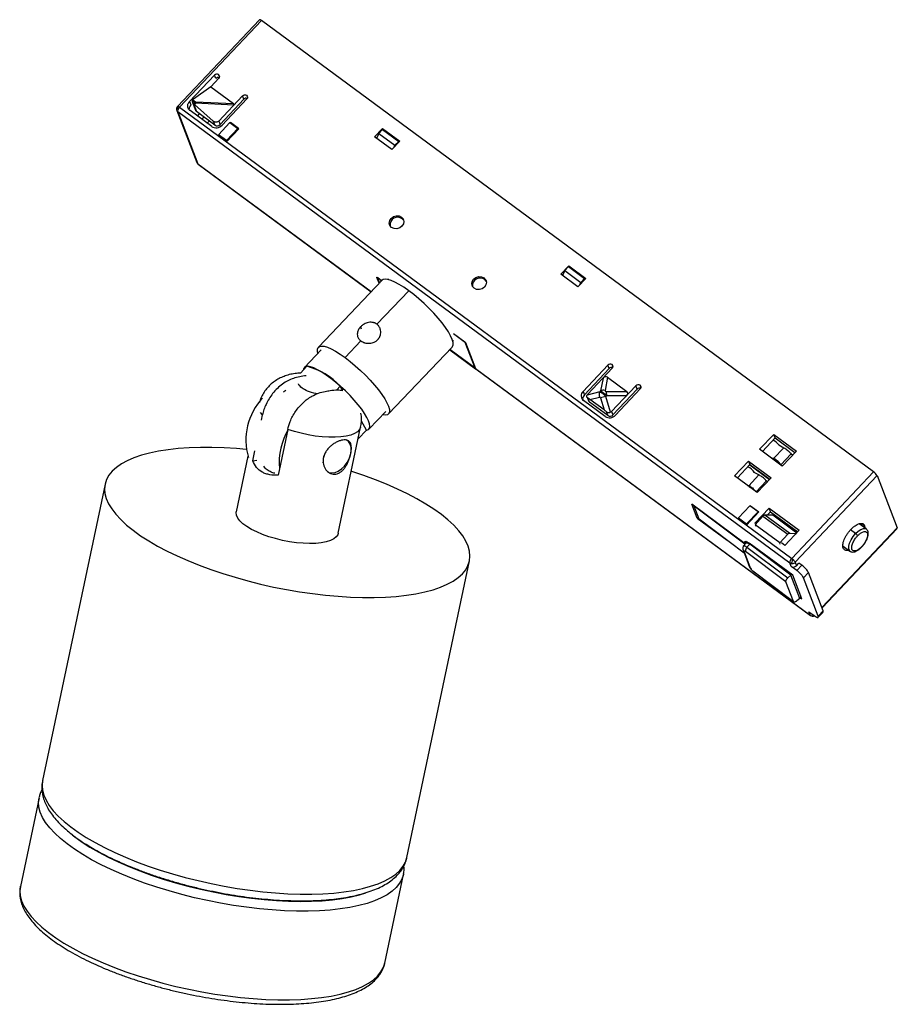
# Paper-space layout '_Dimétrica' of a CAD drawing. Header units: millimetres. Extents: x -103 to 15, y 10 to 142.
import ezdxf

# ---------------------------------------------------------------- set-up
doc = ezdxf.new("R2010")
doc.units = ezdxf.units.MM

psp = doc.layouts.new('_Dimétrica')

# ---------------------------------------------------------------- linework, layer by layer
at = {"color": 7, "linetype": 'Continuous', "lineweight": 25}
for p, q in [((-70.95, 142.24), (-81.94, 130.6)), ((-70.67, 142.13), (-81.67, 130.49)), ((11.52, 81.57), (-70.67, 142.13)), ((-80.31, 131.28), (-76.97, 134.81)), ((-76.79, 134.34), (-76.97, 134.81)), ((-76.42, 134.88), (-76.3, 134.57)), ((-77.46, 133.26), (-76.4, 134.39)), ((-77.46, 133.26), (-79.81, 131.57)), ((-77.46, 133.26), (-74.41, 131.01)), ((-80.31, 131.28), (-80.13, 130.82)), ((-79.93, 131.16), (-79.52, 130.09)), ((-79.89, 131.5), (-79.52, 131.24)), ((-79.8, 130.99), (-79.38, 129.91)), ((-79.79, 130.98), (-79.8, 130.99)), ((-79.65, 131.12), (-79.79, 130.98)), ((-79.53, 131.03), (-79.67, 130.88)), ((-79.67, 130.88), (-77.14, 128.65)), ((-74.39, 130.8), (-79.53, 131.03)), ((-79.52, 131.24), (-74.41, 131.01)), ((-73.21, 132.04), (-76.41, 128.65)), ((-76.23, 128.19), (-73.03, 131.57)), ((-72.63, 131.61), (-75.96, 128.09)), ((-73.03, 131.57), (-73.21, 132.04)), ((-82.04, 130.08), (-79.34, 123.07)), ((-81.91, 129.91), (-79.2, 122.9)), ((-81.91, 129.91), (0.29, 69.34)), ((-81.67, 130.49), (0.53, 69.93)), ((-77.35, 127.91), (-80.25, 130.05)), ((-76.92, 128.1), (-79.38, 129.91)), ((-79.25, 129.31), (-78.97, 129.6)), ((-78.38, 129.18), (-78.67, 128.88)), ((-77.95, 128.35), (-77.67, 128.65)), ((-77.14, 128.65), (-76.92, 128.1)), ((-74.9, 128.45), (-76.44, 126.82)), ((-76.41, 128.65), (-76.23, 128.19)), ((-74.9, 128.45), (-74.82, 128.47)), ((-74.9, 128.45), (-73.82, 127.65)), ((-73.73, 127.67), (-74.82, 128.47)), ((-73.72, 127.62), (-75.38, 125.86)), ((-75.35, 126.02), (-73.82, 127.65)), ((-73.73, 127.67), (-73.82, 127.65)), ((-73.73, 127.67), (-73.72, 127.62)), ((-55.48, 126.51), (-54.42, 127.64)), ((-54.91, 126.99), (-55.2, 126.3)), ((-54.91, 126.99), (-54.41, 127.52)), ((-54.91, 126.99), (-52.74, 125.39)), ((-54.42, 127.64), (-52.1, 125.94)), ((-54.42, 127.64), (-54.36, 127.48)), ((-54.41, 127.52), (-52.24, 125.92)), ((-76.48, 126.71), (-76.44, 126.82)), ((-76.48, 126.71), (-75.4, 125.91)), ((-76.47, 126.66), (-76.48, 126.71)), ((-75.35, 126.02), (-76.44, 126.82)), ((-75.35, 126.02), (-75.4, 125.91)), ((-75.38, 125.86), (-75.4, 125.91)), ((-53.17, 124.81), (-55.48, 126.51)), ((-55.22, 126.32), (-55.16, 126.37)), ((-52.1, 125.94), (-53.17, 124.81)), ((-52.74, 125.39), (-52.24, 125.92)), ((-52.21, 125.83), (-52.24, 125.92)), ((-52.83, 125.16), (-52.74, 125.39)), ((-79.2, 122.9), (-55.93, 105.75)), ((-79.18, 122.86), (-55.94, 105.74)), ((-51.86, 115.77), (-51.77, 115.53)), ((-51.56, 115.3), (-51.77, 115.53)), ((-30.49, 108.09), (-29.42, 109.22)), ((-29.95, 108.59), (-30.23, 107.91)), ((-29.95, 108.59), (-29.45, 109.12)), ((-29.95, 108.59), (-27.78, 106.99)), ((-29.45, 109.12), (-27.28, 107.52)), ((-29.42, 109.22), (-27.1, 107.52)), ((-29.42, 109.22), (-29.36, 109.06)), ((-54.47, 107.28), (-63.02, 98.3)), ((-55.15, 107.67), (-55.16, 107.66)), ((-54.86, 106.87), (-55.16, 107.66)), ((-55.11, 107.65), (-54.52, 107.22)), ((-55.1, 107.6), (-54.84, 106.89)), ((-55.04, 107.6), (-55.05, 107.59)), ((-54.53, 107.21), (-55.05, 107.59)), ((-53.61, 107.46), (-53.68, 107.39)), ((-40.79, 107.61), (-40.7, 107.38)), ((-40.49, 107.14), (-40.7, 107.38)), ((-28.17, 106.39), (-30.49, 108.09)), ((-27.1, 107.52), (-28.17, 106.39)), ((-27.78, 106.99), (-27.28, 107.52)), ((-27.23, 107.39), (-27.28, 107.52)), ((-50.9, 105.87), (-55.17, 101.39)), ((-27.92, 106.65), (-27.78, 106.99)), ((-57.36, 101.02), (-57.27, 100.78)), ((-57.31, 99.14), (-59.44, 96.9)), ((-44.99, 99.11), (-44.89, 99.22)), ((-44.9, 100.13), (-43.38, 99.01)), ((-43.43, 99.03), (-44.9, 100.11)), ((-62.65, 97.96), (-64.91, 95.59)), ((-53.6, 89.34), (-45.05, 98.32)), ((-45.39, 97.96), (-41.93, 95.41)), ((-41.96, 95.46), (-45.38, 97.98)), ((-43.43, 99.03), (-43.42, 99.04)), ((-41.96, 95.46), (-43.33, 98.93)), ((-43.29, 98.91), (-41.91, 95.42)), ((-65.44, 94.82), (-64.57, 95.73)), ((-41.91, 95.42), (2.99, 62.33)), ((-41.9, 95.39), (3.03, 62.28)), ((-27.49, 92.36), (-24.15, 95.89)), ((-27.31, 91.9), (-23.97, 95.42)), ((-26.84, 92.01), (-23.58, 95.46)), ((-23.97, 95.42), (-24.15, 95.89)), ((-23.6, 95.96), (-23.48, 95.65)), ((-24.81, 94.15), (-25.13, 92.43)), ((-24.22, 94.26), (-24.54, 92.49)), ((-24.22, 94.26), (-21.62, 92.35)), ((-60.54, 92.56), (-60.08, 93.05)), ((-59.76, 92.53), (-60.08, 93.05)), ((-20.39, 93.12), (-23.66, 89.66)), ((-23.48, 89.2), (-20.21, 92.65)), ((-19.81, 92.69), (-23.14, 89.17)), ((-20.21, 92.65), (-20.39, 93.12)), ((-19.84, 93.19), (-19.72, 92.88)), ((-27.56, 91.37), (-27.48, 91.17)), ((-27.49, 92.36), (-27.31, 91.9)), ((-26.96, 91.61), (-26.76, 91.09)), ((-25.26, 92.29), (-26.95, 91.86)), ((-26.63, 90.92), (-26.84, 91.46)), ((-26.57, 91.28), (-25.3, 91.61)), ((-24.66, 89.87), (-26.57, 91.28)), ((-25.13, 92.43), (-25.26, 92.29)), ((-24.44, 91.69), (-25.13, 91.49)), ((-25.13, 91.49), (-24.66, 89.87)), ((-24.86, 92.1), (-24.79, 92.17)), ((-24.44, 91.69), (-24.31, 91.83)), ((-23.82, 89.56), (-24.44, 91.69)), ((-24.38, 92.37), (-21.62, 92.35)), ((-24.31, 91.83), (-21.63, 91.81)), ((-24.53, 88.99), (-27.43, 91.13)), ((-24.17, 89.11), (-26.63, 90.92)), ((-70.53, 89.2), (-70.8, 89.52)), ((-70.67, 88.51), (-70.53, 89.2)), ((-56.22, 87.32), (-53.96, 89.68)), ((-24.38, 89.65), (-24.17, 89.11)), ((-23.66, 89.66), (-23.48, 89.2)), ((-67.13, 87.27), (-68.43, 81.12)), ((-60.35, 73.33), (-57.35, 87.58)), ((-56.55, 87.18), (-57.25, 88.35)), ((-57.69, 85.99), (-56.55, 87.18)), ((-3.78, 84.59), (-1.88, 86.6)), ((-3.4, 84.31), (-1.7, 86.11)), ((-1.88, 86.6), (1.16, 84.36)), ((-1.7, 86.11), (-1.88, 86.6)), ((-1.7, 86.11), (0.96, 84.15)), ((-0.74, 82.35), (-3.78, 84.59)), ((-1.92, 83.35), (-0.53, 84.81)), ((-1.2, 85.2), (-0.53, 84.81)), ((-72.48, 83.66), (-74.05, 76.21)), ((-71.83, 83.04), (-71.54, 84.39)), ((-1.92, 83.35), (-2.14, 83.38)), ((-1.7, 83.07), (-1.92, 83.35)), ((-0.95, 82.51), (0.47, 84)), ((1.16, 84.36), (-0.74, 82.35)), ((0.47, 84), (0.65, 83.83)), ((-71.83, 83.04), (-71.31, 83.12)), ((-7.15, 81.03), (-5.28, 83)), ((-6.77, 80.75), (-5.09, 82.53)), ((-5.28, 83), (-2.24, 80.76)), ((-5.28, 83), (-5.09, 82.53)), ((-5.1, 82.52), (-2.44, 80.56)), ((-5.09, 82.53), (-2.43, 80.57)), ((-1.7, 83.07), (-1.72, 83.07)), ((-1.53, 83.01), (-1.63, 83.23)), ((-1.19, 82.85), (-1.29, 82.81)), ((-0.98, 82.52), (-0.95, 82.51)), ((-0.94, 82.5), (-0.95, 82.51)), ((-4.11, 78.79), (-7.15, 81.03)), ((-5.24, 79.71), (-3.88, 81.15)), ((-3.88, 81.15), (-4.59, 81.52)), ((-4.48, 81.5), (-4.5, 81.47)), ((-4.42, 81.43), (-4.48, 81.5)), ((-2.24, 80.76), (-4.11, 78.79)), ((0.53, 69.93), (11.52, 81.57)), ((0.98, 69.43), (11.98, 81.07)), ((11.98, 81.07), (14.68, 74.06)), ((-91.67, 79.93), (-100.05, 40.12)), ((-5.41, 79.75), (-5.24, 79.71)), ((-5.05, 79.48), (-5.24, 79.71)), ((-5.13, 79.67), (-4.95, 79.42)), ((-4.98, 79.43), (-4.95, 79.42)), ((-4.25, 78.89), (-2.87, 80.36)), ((-2.74, 80.23), (-2.87, 80.36)), ((-4.38, 79.02), (-4.43, 79.03)), ((-4.38, 79.02), (-4.33, 78.95)), ((-5.71, 71.92), (-12.9, 77.22)), ((-12.18, 75.35), (-12.9, 77.22)), ((-12.59, 76.98), (-12.59, 76.99)), ((-5.77, 71.85), (-12.59, 76.98)), ((-11.91, 75.21), (-12.59, 76.98)), ((-6.61, 75.38), (-5.08, 77)), ((-5.08, 77), (-4.99, 77.02)), ((-3.99, 76.2), (-5.08, 77)), ((-4.99, 77.02), (-3.91, 76.22)), ((-4.44, 74.67), (-2.51, 76.71)), ((-2.51, 76.71), (1.54, 73.73)), ((-2.33, 76.22), (-2.51, 76.71)), ((-12.18, 75.35), (-12.02, 75.5)), ((-12.18, 75.35), (-8.14, 72.38)), ((-6.61, 75.38), (-6.66, 75.26)), ((-6.61, 75.38), (-5.53, 74.58)), ((-3.89, 76.18), (-5.56, 74.41)), ((-3.99, 76.2), (-5.53, 74.58)), ((-3.34, 75.64), (-4.38, 74.45)), ((-3.99, 76.2), (-3.91, 76.22)), ((-3.89, 76.18), (-3.91, 76.22)), ((-3.34, 75.64), (-0.01, 73.18)), ((-3.07, 75.8), (0.27, 73.34)), ((-3.07, 75.8), (-2.03, 75.78)), ((-2.73, 75.8), (-2.33, 76.22)), ((-2.33, 76.22), (1.34, 73.52)), ((-2.03, 75.78), (-1.91, 75.91)), ((-2.03, 75.78), (1.22, 73.39)), ((-5.85, 70.65), (-11.91, 75.21)), ((-5.58, 74.46), (-6.66, 75.26)), ((-6.64, 75.21), (-6.66, 75.26)), ((-5.58, 74.46), (-5.53, 74.58)), ((-5.58, 74.46), (-5.56, 74.41)), ((-4.29, 74.55), (-4.44, 74.67)), ((-1.09, 72.03), (-4.38, 74.45)), ((-4.38, 74.45), (-4.3, 74.28)), ((4.57, 63.36), (14.68, 74.06)), ((10.53, 73.91), (9.58, 74.61)), ((9.93, 74.62), (10.3, 74.35)), ((10.3, 74.35), (10.32, 74.06)), ((-0.01, 73.18), (-1.09, 72.03)), ((1.54, 73.73), (-0.39, 71.68)), ((0.27, 73.34), (1.15, 73.31)), ((4.59, 63.3), (14.68, 73.98)), ((9.1, 73.28), (8.43, 73.78)), ((-5.61, 72.04), (-5.94, 71.63)), ((-5.59, 72.23), (-5.74, 72.08)), ((-5.69, 71.95), (-5.74, 72.08)), ((-5.47, 72.18), (-5.61, 72.05)), ((-5.12, 71.84), (-5.48, 71.44)), ((-5.48, 71.44), (0, 67.32)), ((0.66, 67.69), (-5.19, 72.01)), ((-5.12, 71.84), (-5.06, 71.91)), ((0.39, 67.7), (-5.12, 71.84)), ((-1.01, 71.86), (-1.09, 72.03)), ((-0.39, 71.68), (-0.85, 72.02)), ((7.41, 71.61), (8.34, 70.93)), ((-6.01, 71.08), (-5.13, 68.79)), ((-6.01, 71.07), (-6.01, 71.08)), ((-5, 68.62), (-5.88, 70.91)), ((-0.25, 66.79), (-5.69, 70.89)), ((-3.79, 70.84), (-3.72, 70.92)), ((-51.13, 29.81), (-42.74, 69.62)), ((-5.13, 68.79), (-5.13, 68.79)), ((-1.76, 69.48), (-1.85, 69.38)), ((-1.85, 69.38), (-1.76, 69.48)), ((0.47, 68.87), (0.29, 69.34)), ((1.19, 68.34), (0.47, 68.87)), ((0.98, 69.43), (1.16, 68.96)), ((1.16, 68.96), (1.49, 69.31)), ((1.19, 68.34), (1.86, 69.05)), ((1.86, 69.05), (1.49, 69.31)), ((-4.68, 68.27), (0.76, 64.17)), ((-4.65, 68.22), (0.8, 64.12)), ((0, 67.32), (0.39, 67.7)), ((0.5, 67.81), (0.39, 67.7)), ((1.6, 64.57), (0.39, 67.7)), ((1.89, 64.52), (0.66, 67.69)), ((2.09, 67.34), (2.76, 68.05)), ((4.74, 62.91), (2.76, 68.05)), ((0.76, 64.17), (-0.25, 66.79)), ((4.08, 62.2), (2.09, 67.34)), ((1.6, 64.57), (1.79, 64.77)), ((1.6, 64.57), (1.19, 64.24)), ((1.69, 64.66), (1.89, 64.52)), ((2.81, 62.8), (3.54, 62.27)), ((2.99, 62.33), (2.81, 62.8)), ((3.03, 62.29), (2.99, 62.33)), ((4.08, 62.2), (4.74, 62.91)), ((4.08, 62.05), (4.75, 62.75)), ((-100.53, 37.83), (-103.04, 25.93)), ((-54.11, 15.63), (-51.61, 27.52)), ((-51.59, 27.59), (-51.61, 27.52))]:
    psp.add_line(p, q, dxfattribs=at)
at = {"color": 7, "linetype": 'Continuous', "lineweight": 25, "flags": 128}
for points in [[(-70.67, 142.13), (-70.74, 142.18), (-70.8, 142.22), (-70.86, 142.24), (-70.9, 142.25), (-70.93, 142.25), (-70.95, 142.24)], [(-73.21, 132.04), (-73.09, 132.13), (-72.94, 132.18), (-72.79, 132.17), (-72.66, 132.11), (-72.57, 132), (-72.53, 131.87), (-72.55, 131.74), (-72.63, 131.61)], [(-79.96, 131.35), (-79.78, 131.22), (-79.65, 131.12)], [(-81.94, 130.6), (-81.93, 130.61), (-81.9, 130.61), (-81.85, 130.6), (-81.8, 130.58), (-81.74, 130.54), (-81.67, 130.49)], [(-53.19, 114.36), (-53.42, 114.61), (-53.51, 114.94), (-53.45, 115.28), (-53.25, 115.59), (-52.94, 115.82), (-52.57, 115.94), (-52.19, 115.92), (-51.86, 115.77)], [(-51.86, 115.77), (-51.63, 115.51), (-51.54, 115.18), (-51.6, 114.84), (-51.8, 114.53), (-52.11, 114.3), (-52.49, 114.19), (-52.86, 114.21), (-53.19, 114.36)], [(-55.1, 107.6), (-55.1, 107.61), (-55.1, 107.61), (-55.1, 107.61), (-55.09, 107.61), (-55.08, 107.61), (-55.07, 107.61), (-55.06, 107.6), (-55.05, 107.59)], [(-50.9, 105.87), (-51.55, 106.34), (-52.17, 106.73), (-52.75, 107.04), (-53.26, 107.26), (-53.7, 107.39), (-54.06, 107.43), (-54.33, 107.38), (-54.47, 107.28)], [(-42.12, 106.2), (-42.35, 106.46), (-42.44, 106.78), (-42.38, 107.13), (-42.18, 107.44), (-41.87, 107.67), (-41.5, 107.78), (-41.12, 107.76), (-40.79, 107.61)], [(-40.79, 107.61), (-40.56, 107.35), (-40.47, 107.03), (-40.53, 106.68), (-40.73, 106.37), (-41.04, 106.14), (-41.41, 106.03), (-41.79, 106.05), (-42.12, 106.2)], [(-45.05, 98.32), (-45.01, 98.37), (-44.93, 98.61), (-44.94, 98.93), (-45.06, 99.33), (-45.27, 99.81), (-45.57, 100.34), (-45.95, 100.92), (-46.42, 101.55), (-46.95, 102.19), (-47.54, 102.85), (-48.17, 103.51), (-48.84, 104.16), (-49.52, 104.77), (-50.21, 105.35), (-50.9, 105.87)], [(-63.08, 97.51), (-63.13, 97.69), (-63.14, 98.01), (-63.06, 98.25), (-62.88, 98.4), (-62.61, 98.45), (-62.25, 98.42), (-61.81, 98.28), (-61.3, 98.06), (-60.72, 97.75), (-60.1, 97.36), (-59.44, 96.9)], [(-59.44, 96.9), (-58.76, 96.37), (-58.07, 95.8), (-57.39, 95.18), (-56.72, 94.54), (-56.09, 93.88), (-55.5, 93.22), (-54.97, 92.57), (-54.5, 91.95), (-54.12, 91.36), (-53.82, 90.83), (-53.61, 90.36), (-53.49, 89.95), (-53.48, 89.63), (-53.56, 89.39), (-53.74, 89.24), (-54.01, 89.19), (-54.37, 89.23), (-54.39, 89.23)], [(-56.55, 87.18), (-56.53, 87.18), (-56.29, 87.26), (-56.15, 87.42), (-56.1, 87.67), (-56.14, 88), (-56.28, 88.4), (-56.5, 88.87), (-56.82, 89.39), (-57.21, 89.96), (-57.68, 90.56), (-58.21, 91.17), (-58.78, 91.8), (-59.4, 92.42), (-60.04, 93.01), (-60.69, 93.58), (-61.34, 94.09), (-61.97, 94.56), (-62.57, 94.95), (-63.13, 95.27), (-63.64, 95.51), (-64.08, 95.67), (-64.44, 95.73), (-64.72, 95.7), (-64.91, 95.59), (-65.01, 95.38), (-65.03, 95.26)], [(-57.35, 87.58), (-57.36, 87.54), (-57.51, 87.23), (-57.78, 86.95), (-58.18, 86.7), (-58.69, 86.5), (-59.3, 86.35), (-60, 86.25), (-60.79, 86.2), (-61.63, 86.21), (-62.53, 86.26), (-63.46, 86.37), (-64.4, 86.53), (-65.34, 86.74), (-66.25, 86.99), (-67.13, 87.27)], [(-72.72, 84.57), (-74.02, 84.69), (-75.69, 84.79), (-77.31, 84.84), (-78.87, 84.85), (-80.38, 84.8), (-81.83, 84.69), (-83.19, 84.54), (-84.48, 84.34), (-85.68, 84.09), (-86.78, 83.79), (-87.79, 83.45), (-88.69, 83.06), (-89.48, 82.63), (-90.15, 82.16), (-90.71, 81.66), (-91.15, 81.11), (-91.47, 80.54), (-91.66, 79.93), (-91.73, 79.3), (-91.68, 78.65), (-91.5, 77.97), (-91.19, 77.28), (-90.77, 76.58), (-90.22, 75.87), (-89.56, 75.15), (-88.78, 74.43), (-87.89, 73.72)], [(-61.79, 81.58), (-61.6, 81.49), (-61.21, 81.42), (-60.79, 81.48), (-60.35, 81.66), (-59.92, 81.95), (-59.52, 82.34), (-59.17, 82.8), (-58.9, 83.31), (-58.71, 83.84), (-58.62, 84.37), (-58.63, 84.86), (-58.75, 85.29), (-58.96, 85.64), (-59.23, 85.87)], [(-87.89, 73.72), (-86.9, 73), (-85.81, 72.3), (-84.62, 71.61), (-83.34, 70.93), (-81.98, 70.28), (-80.55, 69.65), (-79.04, 69.04), (-77.48, 68.46), (-75.87, 67.92), (-74.21, 67.41), (-72.51, 66.94), (-70.79, 66.5), (-69.05, 66.11), (-67.3, 65.77), (-65.55, 65.47), (-63.81, 65.22), (-62.08, 65.01), (-60.38, 64.86), (-58.72, 64.75), (-57.1, 64.7), (-55.53, 64.7), (-54.02, 64.75), (-52.58, 64.85), (-51.21, 65), (-49.93, 65.2), (-48.73, 65.45), (-47.62, 65.75), (-46.62, 66.09), (-45.72, 66.48), (-44.93, 66.91), (-44.25, 67.38), (-43.69, 67.89), (-43.25, 68.43), (-42.94, 69.01), (-42.74, 69.61), (-42.67, 70.24), (-42.73, 70.9), (-42.91, 71.57), (-43.21, 72.26), (-43.64, 72.96), (-44.19, 73.67), (-44.85, 74.39), (-45.63, 75.11), (-46.51, 75.83), (-47.51, 76.54), (-48.6, 77.24), (-49.79, 77.94), (-51.07, 78.61), (-52.42, 79.26), (-53.86, 79.9), (-55.36, 80.5), (-56.92, 81.08), (-58.54, 81.62), (-58.6, 81.64)], [(-60.35, 73.33), (-60.42, 73.12), (-60.64, 72.83), (-60.97, 72.57), (-61.42, 72.35), (-61.98, 72.17), (-62.64, 72.05), (-63.38, 71.97), (-64.2, 71.95), (-65.06, 71.98), (-65.97, 72.06), (-66.9, 72.19), (-67.84, 72.37), (-68.77, 72.6), (-69.66, 72.86), (-70.51, 73.17), (-71.3, 73.5), (-72.01, 73.85), (-72.64, 74.22), (-73.16, 74.6), (-73.57, 74.99), (-73.86, 75.37), (-74.03, 75.74), (-74.07, 76.09), (-74.05, 76.21)], [(8.33, 70.93), (8.26, 71), (8.17, 71.25), (8.17, 71.59), (8.28, 72), (8.49, 72.44), (8.77, 72.88), (9.1, 73.28)], [(9.1, 73.28), (9.46, 73.61), (9.82, 73.85), (10.15, 73.97), (10.42, 73.96), (10.53, 73.91)], [(-5.94, 71.63), (-5.92, 71.64), (-5.86, 71.65), (-5.79, 71.63), (-5.7, 71.59), (-5.59, 71.52), (-5.48, 71.44)], [(-5.74, 72.08), (-5.76, 72.16), (-5.75, 72.21), (-5.72, 72.24), (-5.65, 72.25), (-5.57, 72.23), (-5.46, 72.18), (-5.33, 72.1), (-5.19, 72.01)], [(-5.61, 72.04), (-5.58, 72.06), (-5.53, 72.06), (-5.45, 72.04), (-5.35, 72), (-5.24, 71.93), (-5.12, 71.84)], [(-5.88, 70.91), (-5.89, 70.94), (-5.89, 70.96), (-5.88, 70.97), (-5.86, 70.97), (-5.83, 70.97), (-5.79, 70.95), (-5.74, 70.92), (-5.69, 70.89)], [(-4.68, 68.27), (-4.66, 68.23), (-4.65, 68.22)], [(-100.05, 40.12), (-100.12, 39.49), (-100.06, 38.84), (-99.88, 38.17), (-99.58, 37.48), (-99.15, 36.77), (-98.61, 36.06), (-97.94, 35.34), (-97.17, 34.63), (-96.28, 33.91)], [(-51.61, 27.52), (-51.61, 27.52), (-51.8, 26.91), (-52.12, 26.34), (-52.56, 25.79), (-53.12, 25.29), (-53.8, 24.81), (-54.59, 24.39), (-55.49, 24), (-56.49, 23.65), (-57.59, 23.36), (-58.79, 23.11), (-60.08, 22.9), (-61.45, 22.75), (-62.89, 22.65), (-64.4, 22.6), (-65.97, 22.6), (-67.59, 22.66), (-69.25, 22.76), (-70.95, 22.92), (-72.68, 23.12), (-74.42, 23.37), (-76.17, 23.67), (-77.92, 24.02), (-79.66, 24.41), (-81.38, 24.84), (-83.07, 25.31), (-84.73, 25.82), (-86.35, 26.37), (-87.91, 26.95), (-89.41, 27.55), (-90.85, 28.18), (-92.21, 28.84), (-93.49, 29.51), (-94.67, 30.2), (-95.77, 30.91), (-96.76, 31.62), (-97.65, 32.34), (-98.43, 33.06), (-99.09, 33.77), (-99.64, 34.49), (-100.06, 35.19), (-100.37, 35.88), (-100.55, 36.55), (-100.6, 37.21), (-100.53, 37.83)], [(-100.53, 37.83), (-100.53, 37.84), (-100.52, 37.88)], [(-96.28, 33.91), (-95.28, 33.2), (-94.19, 32.49), (-93, 31.8), (-91.73, 31.13), (-90.37, 30.47), (-88.93, 29.84), (-87.43, 29.23), (-85.87, 28.66), (-84.25, 28.11), (-82.59, 27.6), (-80.9, 27.13), (-79.18, 26.7), (-77.44, 26.31), (-75.69, 25.96), (-73.94, 25.66), (-72.19, 25.41), (-70.47, 25.2), (-68.77, 25.05), (-67.11, 24.94), (-65.49, 24.89), (-63.92, 24.89), (-62.41, 24.94), (-60.97, 25.04), (-59.6, 25.19), (-58.31, 25.39), (-57.11, 25.64), (-56.01, 25.94), (-55, 26.29), (-54.11, 26.67), (-53.32, 27.1), (-52.64, 27.57), (-52.08, 28.08), (-51.64, 28.62), (-51.32, 29.2), (-51.13, 29.8), (-51.13, 29.81)], [(-96.09, 32.85), (-95.74, 32.58), (-94.76, 31.88), (-93.69, 31.19), (-92.51, 30.51), (-91.25, 29.85), (-89.91, 29.21), (-88.49, 28.59), (-87.01, 28), (-85.46, 27.44), (-83.86, 26.91), (-82.23, 26.41), (-80.55, 25.96), (-78.86, 25.55), (-77.14, 25.18), (-75.42, 24.85), (-73.71, 24.57), (-72, 24.34), (-70.31, 24.16), (-68.66, 24.03), (-67.04, 23.94), (-65.47, 23.92), (-63.96, 23.94), (-62.51, 24.01), (-61.13, 24.14), (-59.83, 24.31), (-58.61, 24.54), (-57.49, 24.81), (-56.65, 25.07)], [(-103.04, 25.93), (-103.11, 25.31), (-103.05, 24.66), (-102.87, 23.98), (-102.57, 23.29), (-102.14, 22.59), (-101.6, 21.88), (-100.93, 21.16), (-100.15, 20.44), (-99.27, 19.72), (-98.27, 19.01), (-97.18, 18.31), (-95.99, 17.62), (-94.71, 16.94), (-93.36, 16.29), (-91.92, 15.65), (-90.42, 15.05), (-88.86, 14.47), (-87.24, 13.93), (-85.58, 13.42), (-83.89, 12.94), (-82.16, 12.51), (-80.42, 12.12), (-78.67, 11.78), (-76.92, 11.48), (-75.18, 11.22), (-73.46, 11.02), (-71.76, 10.86), (-70.09, 10.76), (-68.47, 10.71), (-66.91, 10.71), (-65.4, 10.76), (-63.95, 10.86), (-62.59, 11.01), (-61.3, 11.21), (-60.1, 11.46), (-59, 11.76), (-57.99, 12.1), (-57.09, 12.49), (-56.3, 12.92), (-55.63, 13.39), (-55.07, 13.9), (-54.63, 14.44), (-54.31, 15.01), (-54.12, 15.58)], [(-103.03, 25.96), (-103.04, 25.94), (-103.04, 25.93)], [(-54.12, 15.58), (-54.12, 15.62), (-54.11, 15.63)]]:
    psp.add_lwpolyline(points, dxfattribs=at)
at = {"color": 7, "linetype": 'Continuous', "lineweight": 25}
for centre, radius, start, end in [((-76.66, 134.52), 0.432, 56.661, 137.47), ((-76.62, 134.62), 0.325, 312.8806, 52.4151), ((-76.47, 134.04), 0.446, 72.7333, 136.6467), ((-78.7, 130.21), 1.27, 133.2551, 135.8979), ((-78.8, 130.32), 1.12, 130.3332, 133.2651), ((-86.4, 131.23), 6.88, 358.2638, 359.4918), ((-83.89, 131.21), 4.37, 359.5216, 0.3345), ((-72.71, 131.27), 0.444, 72.5072, 136.8728), ((-81.58, 130.26), 0.5, 136.6343, 201.3885), ((-82.06, 130.21), 0.139, 78.3623, 94.529), ((-82.85, 124.17), 6.23, 80.3249, 82.404), ((-81.39, 129.99), 0.53, 142.4715, 188.7802), ((-80.85, 129.72), 1.12, 136.7338, 148.4596), ((-76.76, 128.82), 1.08, 236.661, 317.47), ((-76.63, 128.55), 0.54, 236.661, 317.47), ((-78.87, 123.25), 0.5, 201.0495, 233.6085), ((-52.38, 114.71), 1.03, 53.5608, 186.5172), ((-41.31, 106.55), 1.03, 53.5608, 186.5172), ((-43.6, 98.78), 0.299, 29.1946, 55.1492), ((-66.8, 86.89), 9.12, 42.4694, 75.8437), ((-23.84, 95.6), 0.432, 56.661, 137.47), ((-23.65, 95.12), 0.446, 72.7333, 136.6467), ((-23.8, 95.7), 0.325, 312.8806, 52.4151), ((-24.75, 91.57), 0.943, 77.1844, 113.7162), ((-20.07, 92.83), 0.432, 56.661, 137.47), ((-19.89, 92.35), 0.446, 72.7333, 136.6467), ((-20.03, 92.93), 0.325, 312.8806, 52.4151), ((-64.52, 85.83), 8.24, 136.8157, 196.4638), ((-26.93, 91.77), 0.812, 132.8806, 232.4151), ((-26.64, 91.25), 0.928, 135.831, 172.7617), ((-24.32, 91.91), 1.02, 157.7422, 196.9159), ((-26.42, 91.84), 2.11, 359.7553, 14.5475), ((-26.4, 91.24), 0.387, 201.3231, 234.0741), ((-23.94, 89.9), 1.08, 236.661, 317.47), ((-23.87, 89.56), 0.54, 236.661, 317.47), ((-59.8, 82.87), 8.49, 148.826, 185.8388), ((-3.71, 82.93), 3.38, 41.7433, 59.0134), ((-59.45, 82.87), 2.96, 159.6455, 181.8721), ((-7.11, 79.32), 3.41, 39.5428, 59.0127), ((10.67, 80.35), 1.49, 29.0022, 55.2087), ((8.59, 72.55), 0.892, 29.0022, 55.2087), ((-5.02, 70.94), 0.674, 132.3958, 184.6432), ((9.89, 71.51), 0.0444, 333.9425, 33.272), ((-5.65, 71.22), 0.387, 202.6664, 233.4176), ((-4.77, 68.94), 0.387, 202.7081, 233.4173), ((0.99, 69.39), 0.71, 130.9299, 184.0477), ((-1.01, 70.1), 1.71, 330.6719, 338.5342), ((-0.59, 68.42), 1.88, 46.5656, 53.3868), ((-4.07, 71.38), 5.03, 337.6205, 341.4207), ((-0.08, 68.88), 1.2, 27.3246, 49.1395), ((-4.06, 69.14), 1.07, 208.8522, 234.589), ((3.33, 62.69), 0.5, 233.7267, 298.7321), ((3.35, 62.41), 0.223, 225.2852, 271.6439)]:
    psp.add_arc(centre, radius, start, end, dxfattribs=at)
for points, knots in [([(-80.25, 130.05), (-80.27, 130.06), (-80.31, 130.1), (-80.37, 130.16), (-80.42, 130.22), (-80.49, 130.32), (-80.54, 130.45), (-80.57, 130.63), (-80.56, 130.81), (-80.51, 130.98), (-80.42, 131.15), (-80.35, 131.24), (-80.31, 131.28)], [0, 0, 0, 0, 0.060099, 0.119808, 0.179664, 0.240199, 0.369538, 0.500121, 0.62939, 0.760042, 0.879663, 1, 1, 1, 1]), ([(-79.96, 131.35), (-79.95, 131.36), (-79.95, 131.39), (-79.93, 131.44), (-79.91, 131.47), (-79.9, 131.49), (-79.89, 131.5)], [0, 0, 0, 0, 0.268567, 0.523491, 0.7666, 1, 1, 1, 1]), ([(-79.96, 131.35), (-79.96, 131.33), (-79.96, 131.29), (-79.96, 131.24), (-79.95, 131.19), (-79.92, 131.13), (-79.88, 131.05), (-79.83, 131.01), (-79.8, 130.99)], [0, 0, 0, 0, 0.123757, 0.247258, 0.372208, 0.500253, 0.747361, 1, 1, 1, 1]), ([(-82.04, 130.08), (-82.03, 130.05), (-82, 129.98), (-81.94, 129.93), (-81.91, 129.91)], [0, 0, 0, 0, 0.444141, 1, 1, 1, 1]), ([(-80.13, 130.82), (-80.14, 130.8), (-80.18, 130.76), (-80.22, 130.7), (-80.26, 130.63), (-80.31, 130.55), (-80.36, 130.43), (-80.37, 130.34), (-80.38, 130.29)], [0, 0, 0, 0, 0.123264, 0.247181, 0.372544, 0.500119, 0.747297, 1, 1, 1, 1]), ([(-79.51, 130.09), (-79.51, 130.07), (-79.49, 130), (-79.43, 129.95), (-79.38, 129.91)], [0, 0, 0, 0, 0.220106, 1, 1, 1, 1]), ([(-76.41, 128.65), (-76.45, 128.61), (-76.5, 128.57), (-76.62, 128.52), (-76.69, 128.51), (-76.83, 128.5), (-76.9, 128.52), (-77.03, 128.57), (-77.09, 128.61), (-77.14, 128.65)], [0, 0, 0, 0, 0.25, 0.25, 0.5, 0.5, 0.75, 0.75, 1, 1, 1, 1]), ([(-79.33, 123.08), (-79.33, 123.06), (-79.31, 122.99), (-79.25, 122.94), (-79.2, 122.9)], [0, 0, 0, 0, 0.220106, 1, 1, 1, 1]), ([(-79.2, 122.9), (-79.2, 122.88), (-79.19, 122.86), (-79.17, 122.85), (-79.17, 122.85)], [0, 0, 0, 0, 0.851967, 1, 1, 1, 1]), ([(-55.16, 107.66), (-55.16, 107.66), (-55.17, 107.67), (-55.16, 107.67), (-55.15, 107.68), (-55.14, 107.67), (-55.12, 107.66), (-55.11, 107.65)], [0, 0, 0, 0, 0.163717, 0.326692, 0.499937, 0.744879, 1, 1, 1, 1]), ([(-57.36, 101.02), (-57.39, 100.99), (-57.44, 100.94), (-57.51, 100.84), (-57.58, 100.75), (-57.64, 100.65), (-57.71, 100.51), (-57.78, 100.3), (-57.81, 100.03), (-57.77, 99.76), (-57.68, 99.55), (-57.57, 99.39), (-57.45, 99.26), (-57.35, 99.18), (-57.31, 99.14)], [0, 0, 0, 0, 0.047646, 0.096461, 0.146464, 0.197669, 0.250092, 0.353998, 0.499897, 0.643883, 0.749728, 0.8362, 0.919601, 1, 1, 1, 1]), ([(-55.17, 101.39), (-55.2, 101.41), (-55.26, 101.45), (-55.36, 101.5), (-55.46, 101.55), (-55.57, 101.59), (-55.73, 101.62), (-55.97, 101.65), (-56.29, 101.62), (-56.6, 101.53), (-56.86, 101.41), (-57.05, 101.29), (-57.22, 101.16), (-57.31, 101.07), (-57.36, 101.02)], [0, 0, 0, 0, 0.047848, 0.096769, 0.146778, 0.197892, 0.250123, 0.356051, 0.500195, 0.646135, 0.750109, 0.836713, 0.919986, 1, 1, 1, 1]), ([(-55.05, 99.32), (-55.02, 99.34), (-54.97, 99.4), (-54.9, 99.5), (-54.83, 99.6), (-54.78, 99.71), (-54.71, 99.86), (-54.65, 100.1), (-54.63, 100.41), (-54.69, 100.71), (-54.79, 100.95), (-54.9, 101.13), (-55.03, 101.27), (-55.12, 101.35), (-55.17, 101.39)], [0, 0, 0, 0, 0.047721, 0.096619, 0.14671, 0.19801, 0.250534, 0.354388, 0.500472, 0.644278, 0.750154, 0.836468, 0.919727, 1, 1, 1, 1]), ([(-57.31, 99.14), (-57.28, 99.12), (-57.22, 99.08), (-57.12, 99.02), (-57.01, 98.97), (-56.9, 98.92), (-56.73, 98.87), (-56.49, 98.82), (-56.16, 98.81), (-55.83, 98.86), (-55.56, 98.95), (-55.36, 99.06), (-55.19, 99.18), (-55.09, 99.27), (-55.05, 99.32)], [0, 0, 0, 0, 0.047877, 0.096828, 0.14687, 0.198019, 0.250288, 0.356141, 0.500181, 0.646068, 0.749997, 0.836643, 0.919953, 1, 1, 1, 1]), ([(-43.38, 99.01), (-43.38, 99.01), (-43.36, 99), (-43.34, 98.98), (-43.32, 98.96), (-43.3, 98.93), (-43.3, 98.92), (-43.29, 98.91)], [0, 0, 0, 0, 0.163717, 0.326692, 0.499937, 0.744879, 1, 1, 1, 1]), ([(-41.96, 95.46), (-41.95, 95.42), (-41.93, 95.39), (-41.89, 95.39), (-41.89, 95.39)], [0, 0, 0, 0, 0.979236, 1, 1, 1, 1]), ([(-41.91, 95.42), (-41.9, 95.4), (-41.89, 95.38), (-41.88, 95.37), (-41.87, 95.37)], [0, 0, 0, 0, 0.893726, 1, 1, 1, 1]), ([(-65.4, 94.81), (-65.65, 94.8), (-66.17, 94.77), (-66.91, 94.63), (-67.64, 94.4), (-68.31, 94.1), (-68.93, 93.71), (-69.49, 93.25), (-69.99, 92.72), (-70.41, 92.12), (-70.74, 91.5), (-70.87, 91.07), (-70.94, 90.87)], [0, 0, 0, 0, 0.1040985, 0.2147508, 0.3185243, 0.419337, 0.5189523, 0.6181679, 0.7173259, 0.8165528, 0.9158842, 1, 1, 1, 1]), ([(-64.65, 94.47), (-64.67, 94.47), (-64.96, 94.44), (-65.53, 94.34), (-66.34, 94.14), (-67.12, 93.81), (-67.84, 93.37), (-68.54, 92.78), (-69.15, 92.11), (-69.66, 91.38), (-70.05, 90.65), (-70.35, 89.92), (-70.47, 89.44), (-70.53, 89.2)], [0, 0, 0, 0, 0.007435, 0.127056, 0.246423, 0.348578, 0.450602, 0.553472, 0.656296, 0.74578, 0.835254, 0.917628, 1, 1, 1, 1]), ([(-24.22, 94.26), (-24.31, 94.33), (-24.41, 94.36), (-24.62, 94.32), (-24.72, 94.25), (-24.81, 94.15)], [0, 0, 0, 0, 0.5, 0.5, 1, 1, 1, 1]), ([(-67.13, 87.27), (-67.04, 87.62), (-66.88, 88.21), (-66.5, 89.02), (-66.09, 89.69), (-65.62, 90.31), (-65.09, 90.86), (-64.51, 91.34), (-63.81, 91.79), (-62.99, 92.15), (-62.18, 92.36), (-61.33, 92.5), (-60.53, 92.6), (-59.98, 92.53), (-59.75, 92.5)], [0, 0, 0, 0, 0.098584, 0.164808, 0.232913, 0.299938, 0.36878, 0.4383, 0.509518, 0.611234, 0.715712, 0.790914, 0.910835, 1, 1, 1, 1]), ([(-63.18, 92.03), (-63.24, 92.05), (-63.7, 92.15), (-64.46, 92.37), (-65.26, 92.8), (-65.61, 93.16), (-65.69, 93.34), (-65.7, 93.36)], [0, 0, 0, 0, 0.04486, 0.386557, 0.672447, 0.957697, 1, 1, 1, 1]), ([(-67.38, 92.48), (-67.48, 92.43), (-67.6, 92.38), (-67.71, 92.27), (-67.73, 92.26)], [0, 0, 0, 0, 0.840761, 1, 1, 1, 1]), ([(-26.84, 91.46), (-26.85, 91.47), (-26.88, 91.48), (-26.91, 91.52), (-26.95, 91.57), (-26.98, 91.65), (-26.99, 91.75), (-26.96, 91.82), (-26.95, 91.86)], [0, 0, 0, 0, 0.0897941, 0.2030221, 0.3397175, 0.499885, 0.7481239, 1, 1, 1, 1]), ([(-26.57, 91.28), (-26.59, 91.3), (-26.64, 91.33), (-26.7, 91.37), (-26.77, 91.42), (-26.82, 91.44), (-26.84, 91.46)], [0, 0, 0, 0, 0.23568, 0.480277, 0.734762, 1, 1, 1, 1]), ([(-25.26, 92.29), (-25.24, 92.29), (-25.2, 92.28), (-25.14, 92.26), (-25.07, 92.23), (-25, 92.19), (-24.93, 92.15), (-24.89, 92.12), (-24.86, 92.1)], [0, 0, 0, 0, 0.171638, 0.341211, 0.508775, 0.674387, 0.838108, 1, 1, 1, 1]), ([(-24.79, 92.17), (-24.82, 92.19), (-24.86, 92.22), (-24.93, 92.27), (-24.99, 92.32), (-25.04, 92.36), (-25.09, 92.4), (-25.12, 92.42), (-25.13, 92.43)], [0, 0, 0, 0, 0.161222, 0.324381, 0.489665, 0.657249, 0.827306, 1, 1, 1, 1]), ([(-24.86, 92.1), (-24.84, 92.08), (-24.79, 92.05), (-24.72, 91.98), (-24.65, 91.92), (-24.58, 91.85), (-24.51, 91.77), (-24.47, 91.72), (-24.44, 91.69)], [0, 0, 0, 0, 0.161962, 0.325725, 0.491351, 0.658901, 0.828432, 1, 1, 1, 1]), ([(-24.31, 91.83), (-24.34, 91.85), (-24.4, 91.89), (-24.48, 91.95), (-24.56, 92.01), (-24.64, 92.06), (-24.72, 92.12), (-24.77, 92.15), (-24.79, 92.17)], [0, 0, 0, 0, 0.172485, 0.342417, 0.50996, 0.675285, 0.83857, 1, 1, 1, 1]), ([(-24.54, 92.49), (-24.55, 92.46), (-24.54, 92.43), (-24.5, 92.4), (-24.49, 92.39), (-24.47, 92.38), (-24.46, 92.38), (-24.43, 92.37), (-24.4, 92.37), (-24.38, 92.37)], [0, 0, 0, 0, 0.5, 0.5, 0.625, 0.625, 0.75, 0.75, 1, 1, 1, 1]), ([(-21.63, 91.81), (-21.54, 91.91), (-21.48, 92.01), (-21.48, 92.2), (-21.53, 92.28), (-21.62, 92.35)], [0, 0, 0, 0, 0.5, 0.5, 1, 1, 1, 1]), ([(-24.38, 89.65), (-24.43, 89.69), (-24.52, 89.77), (-24.62, 89.84), (-24.66, 89.87)], [0, 0, 0, 0, 0.519737, 1, 1, 1, 1]), ([(-57.35, 87.58), (-57.31, 87.82), (-57.23, 88.3), (-57.23, 88.92), (-57.29, 89.29), (-57.31, 89.42)], [0, 0, 0, 0, 0.387642, 0.794234, 1, 1, 1, 1]), ([(-24.38, 89.65), (-24.36, 89.63), (-24.32, 89.6), (-24.26, 89.57), (-24.19, 89.54), (-24.09, 89.52), (-23.97, 89.52), (-23.87, 89.54), (-23.82, 89.56)], [0, 0, 0, 0, 0.123725, 0.246193, 0.369642, 0.496258, 0.742641, 1, 1, 1, 1]), ([(-60.7, 81.26), (-60.82, 81.25), (-60.94, 81.25), (-61.18, 81.28), (-61.3, 81.31), (-61.52, 81.41), (-61.63, 81.48), (-61.83, 81.64), (-61.92, 81.73), (-62.17, 82.04), (-62.29, 82.3), (-62.38, 82.72), (-62.4, 82.87), (-62.4, 83.17), (-62.38, 83.32), (-62.32, 83.62), (-62.27, 83.77), (-62.15, 84.06), (-62.07, 84.2), (-61.89, 84.48), (-61.79, 84.61), (-61.57, 84.85), (-61.45, 84.97), (-61.2, 85.18), (-61.06, 85.27), (-60.8, 85.45), (-60.66, 85.52), (-60.39, 85.65), (-60.25, 85.71), (-59.99, 85.79), (-59.86, 85.82), (-59.62, 85.86), (-59.5, 85.86), (-59.29, 85.84), (-59.2, 85.82), (-59.03, 85.76), (-58.95, 85.71), (-58.82, 85.59), (-58.77, 85.52), (-58.69, 85.36), (-58.65, 85.27), (-58.61, 85.06), (-58.6, 84.95), (-58.59, 84.7), (-58.6, 84.57), (-58.63, 84.29), (-58.65, 84.14), (-58.72, 83.84), (-58.76, 83.69), (-58.85, 83.38), (-58.9, 83.22), (-59.03, 82.91), (-59.09, 82.76), (-59.24, 82.47), (-59.32, 82.34), (-59.5, 82.08), (-59.59, 81.96), (-59.79, 81.74), (-59.89, 81.65), (-60.11, 81.48), (-60.23, 81.42), (-60.46, 81.32), (-60.58, 81.28), (-60.7, 81.26)], [0, 0, 0, 0, 0.03125, 0.03125, 0.0625, 0.0625, 0.09375, 0.09375, 0.125, 0.125, 0.1875, 0.1875, 0.21875, 0.21875, 0.25, 0.25, 0.28125, 0.28125, 0.3125, 0.3125, 0.34375, 0.34375, 0.375, 0.375, 0.40625, 0.40625, 0.4375, 0.4375, 0.46875, 0.46875, 0.5, 0.5, 0.53125, 0.53125, 0.5625, 0.5625, 0.59375, 0.59375, 0.625, 0.625, 0.65625, 0.65625, 0.6875, 0.6875, 0.71875, 0.71875, 0.75, 0.75, 0.78125, 0.78125, 0.8125, 0.8125, 0.84375, 0.84375, 0.875, 0.875, 0.90625, 0.90625, 0.9375, 0.9375, 0.96875, 0.96875, 1, 1, 1, 1]), ([(-68.43, 81.12), (-68.82, 81.09), (-69.2, 81.11), (-69.74, 81.21), (-69.92, 81.25), (-70.25, 81.37), (-70.41, 81.44), (-70.85, 81.69), (-71.12, 81.91), (-71.54, 82.42), (-71.71, 82.72), (-71.83, 83.04)], [0, 0, 0, 0, 0.25, 0.25, 0.375, 0.375, 0.5, 0.5, 0.75, 0.75, 1, 1, 1, 1]), ([(-68.88, 81.37), (-69.05, 81.42), (-69.42, 81.53), (-69.97, 81.82), (-70.23, 82.16), (-70.37, 82.34)], [0, 0, 0, 0, 0.270954, 0.600387, 1, 1, 1, 1]), ([(-3, 80.48), (-3.11, 80.6), (-3.25, 80.73), (-3.53, 80.95), (-3.67, 81.04), (-3.78, 81.1)], [0, 0, 0, 0, 0.5, 0.5, 1, 1, 1, 1]), ([(-5.13, 79.67), (-5.02, 79.61), (-4.89, 79.52), (-4.62, 79.28), (-4.49, 79.15), (-4.38, 79.02)], [0, 0, 0, 0, 0.5, 0.5, 1, 1, 1, 1]), ([(-3.34, 75.64), (-3.29, 75.69), (-3.24, 75.73), (-3.15, 75.79), (-3.1, 75.8), (-3.07, 75.8)], [0, 0, 0, 0, 0.5, 0.5, 1, 1, 1, 1]), ([(7.43, 71.32), (7.42, 71.34), (7.41, 71.39), (7.39, 71.46), (7.38, 71.53), (7.38, 71.62), (7.38, 71.7), (7.39, 71.86), (7.44, 72.11), (7.57, 72.47), (7.74, 72.84), (7.96, 73.2), (8.21, 73.54), (8.47, 73.85), (8.75, 74.12), (9.04, 74.34), (9.33, 74.52), (9.61, 74.63), (9.86, 74.67), (10.03, 74.63), (10.16, 74.56), (10.24, 74.47), (10.28, 74.39), (10.3, 74.35)], [0, 0, 0, 0, 0.0201167, 0.0400893, 0.059997, 0.0799197, 0.0999373, 0.1201285, 0.1849655, 0.2500907, 0.3149073, 0.3800528, 0.4398735, 0.5000262, 0.5598672, 0.6199996, 0.6848367, 0.7499618, 0.8147786, 0.8799239, 0.9199794, 0.9597898, 1, 1, 1, 1]), ([(14.68, 73.99), (14.68, 73.99), (14.7, 73.99), (14.69, 74.03), (14.68, 74.06)], [0, 0, 0, 0, 0.1614698, 1, 1, 1, 1]), ([(0.27, 73.34), (0.23, 73.35), (0.19, 73.33), (0.09, 73.27), (0.04, 73.23), (-0.01, 73.18)], [0, 0, 0, 0, 0.5, 0.5, 1, 1, 1, 1]), ([(9.93, 71.53), (9.84, 71.44), (9.74, 71.35), (9.52, 71.17), (9.39, 71.08), (9.12, 70.96), (8.99, 70.93), (8.76, 70.97), (8.66, 71.04), (8.57, 71.28), (8.57, 71.45), (8.64, 71.81), (8.72, 72.01), (8.89, 72.36), (8.99, 72.51), (9.19, 72.78), (9.28, 72.89), (9.37, 72.98)], [0, 0, 0, 0, 0.125, 0.125, 0.25, 0.25, 0.375, 0.375, 0.5, 0.5, 0.625, 0.625, 0.75, 0.75, 0.875, 0.875, 1, 1, 1, 1]), ([(9.37, 72.98), (9.46, 73.07), (9.56, 73.17), (9.78, 73.35), (9.91, 73.43), (10.18, 73.55), (10.31, 73.58), (10.54, 73.54), (10.64, 73.47), (10.73, 73.23), (10.73, 73.06), (10.66, 72.7), (10.58, 72.51), (10.41, 72.16), (10.3, 72), (10.11, 71.74), (10.02, 71.62), (9.93, 71.53)], [0, 0, 0, 0, 0.125, 0.125, 0.25, 0.25, 0.375, 0.375, 0.5, 0.5, 0.625, 0.625, 0.75, 0.75, 0.875, 0.875, 1, 1, 1, 1]), ([(9.93, 71.49), (9.99, 71.56), (10.15, 71.73), (10.38, 72.05), (10.6, 72.44), (10.75, 72.84), (10.81, 73.2), (10.79, 73.5), (10.7, 73.75), (10.58, 73.85), (10.53, 73.9)], [0, 0, 0, 0, 0.0838808, 0.2248566, 0.3661767, 0.5089885, 0.6554278, 0.7889945, 0.9056641, 1, 1, 1, 1]), ([(-5.94, 71.63), (-5.97, 71.59), (-6.02, 71.51), (-6.06, 71.36), (-6.06, 71.21), (-6.03, 71.12), (-6.01, 71.07)], [0, 0, 0, 0, 0.258933, 0.513488, 0.761054, 1, 1, 1, 1]), ([(8.34, 70.93), (8.35, 70.92), (8.42, 70.85), (8.61, 70.8), (8.87, 70.8), (9.16, 70.9), (9.48, 71.08), (9.74, 71.29), (9.89, 71.45), (9.93, 71.49)], [0, 0, 0, 0, 0.023651, 0.185533, 0.344337, 0.520258, 0.717851, 0.91896, 1, 1, 1, 1]), ([(8.15, 71.07), (8.14, 71.06), (7.95, 70.97), (7.65, 71.01), (7.51, 71.22), (7.43, 71.32)], [0, 0, 0, 0, 0.02079, 0.510395, 1, 1, 1, 1]), ([(-5.13, 68.79), (-5.11, 68.74), (-5.06, 68.65), (-4.93, 68.49), (-4.79, 68.33), (-4.69, 68.25), (-4.64, 68.21)], [0, 0, 0, 0, 0.262956, 0.517374, 0.763101, 1, 1, 1, 1]), ([(0.29, 69.34), (0.3, 69.33), (0.33, 69.31), (0.38, 69.29), (0.43, 69.27), (0.46, 69.26), (0.47, 69.26), (0.48, 69.26), (0.48, 69.26), (0.48, 69.26), (0.48, 69.26)], [0, 0, 0, 0, 0.279125, 0.531765, 0.773047, 0.888379, 0.944741, 0.972596, 0.991113, 1, 1, 1, 1]), ([(0.47, 68.87), (0.56, 68.8), (0.69, 68.77), (0.95, 68.8), (1.07, 68.87), (1.16, 68.96)], [0, 0, 0, 0, 0.5, 0.5, 1, 1, 1, 1]), ([(0.48, 69.26), (0.5, 69.26), (0.55, 69.25), (0.61, 69.25), (0.67, 69.26), (0.76, 69.28), (0.87, 69.33), (0.94, 69.39), (0.98, 69.43)], [0, 0, 0, 0, 0.1184, 0.234311, 0.351734, 0.468059, 0.715129, 1, 1, 1, 1]), ([(2.76, 68.05), (2.71, 68.17), (2.59, 68.35), (2.25, 68.72), (2.05, 68.91), (1.86, 69.05)], [0, 0, 0, 0, 0.5, 0.5, 1, 1, 1, 1]), ([(2.09, 67.34), (2.09, 67.36), (2.08, 67.39), (2.05, 67.44), (2.02, 67.49), (1.96, 67.57), (1.88, 67.68), (1.76, 67.83), (1.62, 67.97), (1.47, 68.11), (1.33, 68.23), (1.24, 68.31), (1.19, 68.34)], [0, 0, 0, 0, 0.060099, 0.119808, 0.179664, 0.240199, 0.369538, 0.500121, 0.62939, 0.760042, 0.879663, 1, 1, 1, 1]), ([(-0.25, 66.79), (-0.26, 66.82), (-0.26, 66.85), (-0.25, 66.93), (-0.24, 66.98), (-0.19, 67.08), (-0.16, 67.14), (-0.08, 67.24), (-0.04, 67.28), (0, 67.32)], [0, 0, 0, 0, 0.25, 0.25, 0.5, 0.5, 0.75, 0.75, 1, 1, 1, 1]), ([(1.19, 64.24), (1.15, 64.2), (1.1, 64.17), (1.01, 64.12), (0.96, 64.1), (0.88, 64.09), (0.84, 64.1), (0.79, 64.12), (0.77, 64.14), (0.76, 64.17)], [0, 0, 0, 0, 0.25, 0.25, 0.5, 0.5, 0.75, 0.75, 1, 1, 1, 1]), ([(3.19, 62.25), (3.23, 62.25), (3.32, 62.24), (3.43, 62.26), (3.49, 62.29), (3.5, 62.3)], [0, 0, 0, 0, 0.428442, 0.856885, 1, 1, 1, 1]), ([(3.54, 62.27), (3.56, 62.25), (3.6, 62.22), (3.67, 62.18), (3.73, 62.14), (3.81, 62.09), (3.91, 62.05), (4, 62.02), (4.06, 62.03), (4.1, 62.06), (4.11, 62.12), (4.09, 62.17), (4.08, 62.2)], [0, 0, 0, 0, 0.060099, 0.119808, 0.179664, 0.240199, 0.369538, 0.500121, 0.62939, 0.760042, 0.879663, 1, 1, 1, 1]), ([(4.74, 62.76), (4.75, 62.76), (4.79, 62.78), (4.76, 62.85), (4.74, 62.91)], [0, 0, 0, 0, 0.16147, 1, 1, 1, 1]), ([(-100.04, 40.13), (-100.05, 40.09), (-100.13, 39.83), (-100.16, 39.31), (-100.13, 38.59), (-99.98, 37.86), (-99.73, 37.13), (-99.36, 36.39), (-98.88, 35.65), (-98.28, 34.89), (-97.56, 34.14), (-96.79, 33.44), (-96.21, 32.98), (-95.94, 32.78)], [0, 0, 0, 0, 0.014578, 0.104841, 0.19506, 0.286801, 0.38157, 0.480332, 0.58322, 0.689448, 0.797679, 0.906653, 1, 1, 1, 1]), ([(-100.13, 38.92), (-100.22, 38.74), (-100.39, 38.41), (-100.47, 38.06), (-100.51, 37.9)], [0, 0, 0, 0, 0.538276, 1, 1, 1, 1]), ([(-95.94, 32.78), (-95.78, 32.65), (-95.29, 32.29), (-94.42, 31.7), (-93.3, 31.02), (-92.1, 30.35), (-90.83, 29.71), (-89.5, 29.09), (-88.1, 28.5), (-86.65, 27.94), (-85.15, 27.4), (-83.61, 26.9), (-82.04, 26.44), (-80.43, 26), (-78.81, 25.61), (-77.17, 25.26), (-75.53, 24.94), (-73.88, 24.67), (-72.25, 24.44), (-70.63, 24.26), (-69.03, 24.12), (-67.47, 24.03), (-65.94, 23.99), (-64.45, 23.99), (-63.01, 24.04), (-61.62, 24.14), (-60.3, 24.29), (-59.04, 24.49), (-57.84, 24.74), (-56.72, 25.04), (-55.68, 25.4), (-54.73, 25.81), (-53.86, 26.28), (-53.09, 26.81), (-52.46, 27.38), (-51.93, 27.99), (-51.53, 28.63), (-51.26, 29.25), (-51.17, 29.65), (-51.14, 29.81)], [0, 0, 0, 0, 0.014692, 0.04305, 0.071274, 0.099366, 0.127344, 0.155229, 0.183036, 0.210781, 0.238476, 0.266133, 0.29376, 0.321365, 0.348957, 0.376541, 0.404124, 0.431711, 0.459308, 0.486921, 0.514558, 0.542227, 0.569938, 0.597701, 0.625529, 0.653437, 0.681443, 0.709568, 0.737833, 0.766261, 0.794863, 0.823627, 0.852463, 0.881093, 0.90912, 0.933396, 0.959239, 0.984004, 1, 1, 1, 1]), ([(-51.6, 27.61), (-51.56, 27.8), (-51.5, 28.15), (-51.53, 28.5), (-51.54, 28.65)], [0, 0, 0, 0, 0.566131, 1, 1, 1, 1]), ([(-103.02, 25.97), (-103.04, 25.92), (-103.11, 25.65), (-103.14, 25.15), (-103.1, 24.46), (-102.94, 23.76), (-102.67, 23.05), (-102.29, 22.34), (-101.79, 21.61), (-101.19, 20.88), (-100.47, 20.15), (-99.65, 19.43), (-98.73, 18.72), (-97.72, 18.02), (-96.63, 17.34), (-95.46, 16.68), (-94.21, 16.04), (-92.9, 15.42), (-91.52, 14.82), (-90.08, 14.25), (-88.59, 13.71), (-87.06, 13.2), (-85.49, 12.72), (-83.89, 12.27), (-82.27, 11.87), (-80.63, 11.5), (-78.98, 11.17), (-77.34, 10.88), (-75.69, 10.64), (-74.06, 10.44), (-72.45, 10.28), (-70.87, 10.17), (-69.33, 10.11), (-67.82, 10.1), (-66.36, 10.13), (-64.96, 10.21), (-63.62, 10.33), (-62.34, 10.51), (-61.13, 10.73), (-60, 11), (-58.95, 11.32), (-57.98, 11.69), (-57.1, 12.12), (-56.32, 12.59), (-55.64, 13.12), (-55.07, 13.69), (-54.62, 14.31), (-54.3, 14.93), (-54.18, 15.37), (-54.13, 15.57)], [0, 0, 0, 0, 0.00443, 0.023923, 0.043427, 0.063253, 0.083658, 0.104742, 0.126431, 0.148527, 0.170817, 0.193137, 0.215402, 0.23759, 0.2597, 0.281739, 0.303719, 0.325648, 0.347535, 0.369389, 0.391216, 0.413021, 0.43481, 0.456587, 0.478356, 0.500119, 0.521882, 0.543645, 0.565412, 0.587187, 0.608972, 0.630772, 0.652592, 0.674436, 0.69631, 0.718222, 0.74018, 0.762194, 0.784274, 0.806433, 0.828679, 0.851018, 0.873433, 0.895854, 0.918117, 0.939985, 0.961213, 0.981693, 1, 1, 1, 1])]:
    psp.add_open_spline(points, degree=3, knots=knots, dxfattribs=at)
for points in [[(-79.89, 131.5), (-79.87, 131.53), (-79.84, 131.55), (-79.81, 131.57)], [(-79.67, 130.88), (-79.69, 130.9), (-79.73, 130.93), (-79.77, 130.96), (-79.79, 130.98)], [(-79.65, 131.12), (-79.61, 131.17), (-79.57, 131.21), (-79.52, 131.24)], [(-79.61, 131.09), (-79.62, 131.1), (-79.64, 131.11), (-79.65, 131.12)], [(-79.53, 131.03), (-79.55, 131.05), (-79.58, 131.07), (-79.61, 131.09)], [(-74.39, 130.8), (-74.32, 130.87), (-74.32, 130.94), (-74.41, 131.01)], [(-26.95, 91.86), (-26.92, 91.91), (-26.89, 91.96), (-26.84, 92.01)], [(-25.13, 91.49), (-25.16, 91.58), (-25.22, 91.63), (-25.3, 91.61)], [(-23.66, 89.66), (-23.7, 89.61), (-23.76, 89.58), (-23.82, 89.56)], [(-0.53, 84.81), (-0.46, 84.78), (-0.38, 84.72), (-0.28, 84.65)], [(-0.28, 84.65), (-0.14, 84.55), (0.02, 84.42), (0.16, 84.28)], [(-1.63, 83.23), (-1.74, 83.29), (-1.84, 83.33), (-1.92, 83.35)], [(0.16, 84.28), (0.28, 84.19), (0.38, 84.09), (0.47, 84)], [(-1.7, 83.07), (-1.65, 83.06), (-1.59, 83.04), (-1.53, 83.01)], [(-1.19, 82.85), (-1.34, 83), (-1.49, 83.13), (-1.63, 83.23)], [(-1.53, 83.01), (-1.45, 82.96), (-1.37, 82.89), (-1.29, 82.81)], [(-0.95, 82.51), (-1.02, 82.62), (-1.1, 82.74), (-1.19, 82.85)], [(-3.78, 81.1), (-3.82, 81.12), (-3.85, 81.14), (-3.88, 81.15)], [(-5.24, 79.71), (-5.21, 79.7), (-5.17, 79.69), (-5.13, 79.67)], [(-2.87, 80.36), (-2.91, 80.4), (-2.95, 80.44), (-3, 80.48)], [(2.99, 62.33), (3.05, 62.29), (3.12, 62.27), (3.19, 62.25)]]:
    psp.add_open_spline(points, degree=3, dxfattribs=at)

doc.saveas('drawing.dxf')
